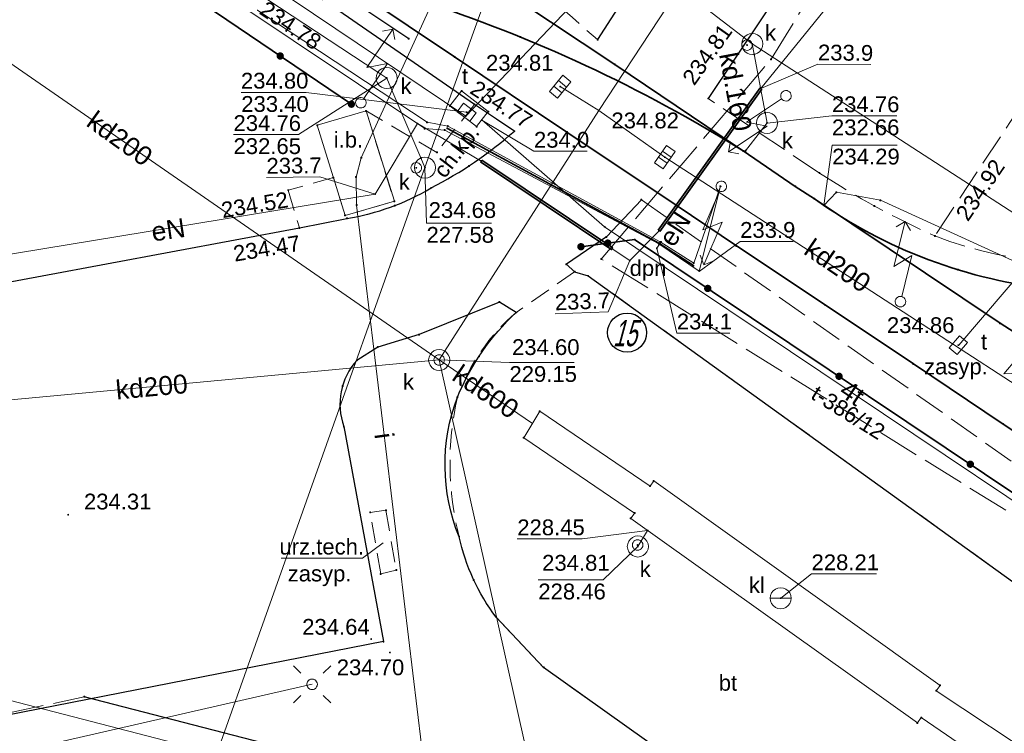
# Model space of a CAD drawing. Header units: metres. Extents: x 6603648 to 6604252, y 5739748 to 5740166.
# Tile 20 of 114: x 6603745 to 6603792, y 5739862 to 5739896. Entities that reach past the tile are written whole.
import ezdxf
from ezdxf.enums import TextEntityAlignment as Align

# ---------------------------------------------------------------- set-up
doc = ezdxf.new("R2010")
doc.units = ezdxf.units.M
for name, pattern in [('PRZER2-1', [1.5, 1, -0.5]), ('PRZER3-1', [2, 1.5, -0.5]), ('PRZER4-1', [2.5, 2, -0.5])]:
    doc.linetypes.add(name, pattern=pattern)
doc.layers.get('0').update_dxf_attribs({"linetype": 'CONTINUOUS'})
for name, color, linetype, lineweight, true_color in [('GSLKOG', 7, 'CONTINUOUS', 35, 0x0a0909), ('GSLKOU', 7, 'CONTINUOUS', 18, 0x0a0909), ('GSLKRW', 7, 'CONTINUOUS', 25, 0x0a0909), ('GSLTTR', 7, 'CONTINUOUS', 35, 0x0a0909), ('GSPPRB', 7, 'CONTINUOUS', 18, 0x0a0909), ('GSPWPS', 7, 'CONTINUOUS', 13, 0x0a0909), ('GSPWPS_O', 7, 'CONTINUOUS', 13, 0x0a0909), ('GSSIIN', 7, 'CONTINUOUS', 18, 0x0a0909), ('GSSIIN_O', 7, 'CONTINUOUS', 18, 0x0a0909), ('GSSINN', 7, 'CONTINUOUS', 18, 0x0a0909), ('GSSINN_O', 7, 'CONTINUOUS', 18, 0x0a0909), ('GSSKOA', 7, 'CONTINUOUS', 18, 0x0a0909), ('GSSKOD', 7, 'CONTINUOUS', 18, 0x0a0909), ('GSSKOD_O', 7, 'CONTINUOUS', 18, 0x0a0909), ('GULENN', 1, 'CONTINUOUS', 18, 0xff0000), ('GULENN_O', 1, 'CONTINUOUS', 18, 0xff0000), ('GULEOR', 1, 'CONTINUOUS', 35, 0xff0000), ('GULESN', 1, 'CONTINUOUS', 18, 0xff0000), ('GULIPR', 7, 'CONTINUOUS', 18, 0x0a0909), ('GULIPR_O', 7, 'CONTINUOUS', 18, 0x0a0909), ('GULKDP', 7, 'CONTINUOUS', 18, 0x803300), ('GULKDP_O', 7, 'CONTINUOUS', 18, 0x803300), ('GULKOP', 7, 'CONTINUOUS', 18, 0x803300), ('GULKSP', 7, 'CONTINUOUS', 18, 0x803300), ('GULTPR', 7, 'CONTINUOUS', 18, 0xff9100), ('GULTPR_O', 7, 'CONTINUOUS', 18, 0xff9100), ('GUPENP_O', 1, 'CONTINUOUS', 18, 0xff0000), ('GUPISL', 7, 'CONTINUOUS', 18, 0x0a0909), ('GUPKKS', 7, 'CONTINUOUS', 18, 0x0a0909), ('GUPKOL', 7, 'CONTINUOUS', 18, 0x0a0909), ('GUPKOL_O', 7, 'CONTINUOUS', 18, 0x0a0909), ('GUPKSD', 7, 'CONTINUOUS', 18, 0x803300), ('GUPKSD_O', 7, 'CONTINUOUS', 18, 0x803300), ('GUPKWZ', 7, 'CONTINUOUS', 18, 0x0a0909), ('GUPKWZ_O', 7, 'CONTINUOUS', 18, 0x0a0909), ('GUPTWZ', 7, 'CONTINUOUS', 18, 0x0a0909), ('GUPTWZ_O', 7, 'CONTINUOUS', 18, 0x0a0909), ('GUSIKP', 7, 'CONTINUOUS', 18, 0x0a0909), ('GZLTPR', 7, 'CONTINUOUS', 18, 0xff9100), ('GZLTPR_O', 7, 'CONTINUOUS', 18, 0xff9100)]:
    doc.layers.add(name, color=color, linetype=linetype, lineweight=lineweight, true_color=true_color)
for name, color, linetype, true_color in [('GUPESH', 1, 'CONTINUOUS', 0xff0000), ('GUPESH_O', 1, 'CONTINUOUS', 0xff0000), ('GUPKSH', 7, 'CONTINUOUS', 0x803300), ('GUPKSH_O', 7, 'CONTINUOUS', 0x803300), ('GUPTSH', 7, 'CONTINUOUS', 0xff9100), ('GUPTSH_O', 7, 'CONTINUOUS', 0xff9100), ('GUPZSH', 7, 'CONTINUOUS', 0x0a0909)]:
    doc.layers.add(name, color=color, linetype=linetype, true_color=true_color)
doc.styles.add('Arial', font='arial.ttf')
doc.styles.add('GEOS_050', font='GEOS_050', dxfattribs={"oblique": 15, "height": 2.5})

# ---------------------------------------------------------------- blocks, each defined once
blk = doc.blocks.new('GSPPRB0')
at = {"color": 0, "lineweight": 18}
blk.add_lwpolyline([(-0.007955, 0.0225), (0.007955, 0.0225), (0.0225, 0.007955), (0.0225, -0.007955), (0.007955, -0.0225), (-0.007955, -0.0225), (-0.0225, -0.007955), (-0.0225, 0.007955)], close=True, dxfattribs=at)
blk = doc.blocks.new('GSPWPS1')
blk.add_hatch(color=0).paths.add_polyline_path([(0, 0.045), (-0.011647, 0.043467), (-0.0225, 0.038971), (-0.03182, 0.03182), (-0.038971, 0.0225), (-0.043467, 0.011647), (-0.045, 0), (-0.043467, -0.011647), (-0.038971, -0.0225), (-0.03182, -0.03182), (-0.0225, -0.038971), (-0.011647, -0.043467), (0, -0.045), (0.011647, -0.043467), (0.0225, -0.038971), (0.03182, -0.03182), (0.038971, -0.0225), (0.043467, -0.011647), (0.045, 0), (0.043467, 0.011647), (0.038971, 0.0225), (0.03182, 0.03182), (0.0225, 0.038971), (0.011647, 0.043467)])
blk = doc.blocks.new('GUPISL1_5')
at = {"color": 0}
for points in [[(3.396745, 1.05234), (3.75, 0.7), (3.396745, 0.34766)], [(0.25, 0), (2.25, 0), (1.55, 0.7), (3.75, 0.7)]]:
    blk.add_lwpolyline(points, dxfattribs=at)
blk.add_lwpolyline([(0.25, 0), (0.241481, -0.064705), (0.216506, -0.125), (0.176777, -0.176777), (0.125, -0.216506), (0.064705, -0.241481), (0, -0.25), (-0.064705, -0.241481), (-0.125, -0.216506), (-0.176777, -0.176777), (-0.216506, -0.125), (-0.241481, -0.064705), (-0.25, 0), (-0.241481, 0.064705), (-0.216506, 0.125), (-0.176777, 0.176777), (-0.125, 0.216506), (-0.064705, 0.241481), (0, 0.25), (0.064705, 0.241481), (0.125, 0.216506), (0.176777, 0.176777), (0.216506, 0.125), (0.241481, 0.064705)], close=True, dxfattribs=at)
blk = doc.blocks.new('GUPISL1_4')
at = {"color": 0}
blk.add_lwpolyline([(0.25, 0), (0.241481, -0.064705), (0.216506, -0.125), (0.176777, -0.176777), (0.125, -0.216506), (0.064705, -0.241481), (0, -0.25), (-0.064705, -0.241481), (-0.125, -0.216506), (-0.176777, -0.176777), (-0.216506, -0.125), (-0.241481, -0.064705), (-0.25, 0), (-0.241481, 0.064705), (-0.216506, 0.125), (-0.176777, 0.176777), (-0.125, 0.216506), (-0.064705, 0.241481), (0, 0.25), (0.064705, 0.241481), (0.125, 0.216506), (0.176777, 0.176777), (0.216506, 0.125), (0.241481, 0.064705)], close=True, dxfattribs=at)
blk = doc.blocks.new('GUPISL1_10')
at = {"color": 0}
for points in [[(-0.883883, 0.883883), (-0.53033, 0.53033)], [(0.883883, 0.883883), (0.53033, 0.53033)], [(-0.883883, -0.883883), (-0.53033, -0.53033)], [(0.883883, -0.883883), (0.53033, -0.53033)]]:
    blk.add_lwpolyline(points, dxfattribs=at)
blk.add_lwpolyline([(0.25, 0), (0.234922, -0.085505), (0.19151, -0.160697), (0.125, -0.216507), (0.064705, -0.241482), (0, -0.25), (-0.064705, -0.241482), (-0.125, -0.216507), (-0.183262, -0.170042), (-0.225242, -0.10847), (-0.247207, -0.03726), (-0.247207, 0.03726), (-0.225242, 0.10847), (-0.183262, 0.170042), (-0.125, 0.216507), (-0.05563, 0.243732), (0.018682, 0.2493), (0.091335, 0.232718), (0.155872, 0.195458), (0.20656, 0.14083), (0.238893, 0.07369)], close=True, dxfattribs=at)
blk = doc.blocks.new('GUPESH1')
blk.add_hatch(color=0).paths.add_polyline_path([(0, 0.045), (-0.011647, 0.043467), (-0.0225, 0.038971), (-0.03182, 0.03182), (-0.038971, 0.0225), (-0.043467, 0.011647), (-0.045, 0), (-0.043467, -0.011647), (-0.038971, -0.0225), (-0.03182, -0.03182), (-0.0225, -0.038971), (-0.011647, -0.043467), (0, -0.045), (0.011647, -0.043467), (0.0225, -0.038971), (0.03182, -0.03182), (0.038971, -0.0225), (0.043467, -0.011647), (0.045, 0), (0.043467, 0.011647), (0.038971, 0.0225), (0.03182, 0.03182), (0.0225, 0.038971), (0.011647, 0.043467)])
blk = doc.blocks.new('GUPKOL1')
at = {"color": 0}
blk.add_lwpolyline([(0.5, 0), (0.482963, -0.12941), (0.433013, -0.25), (0.353553, -0.353553), (0.25, -0.433013), (0.12941, -0.482963), (0, -0.5), (-0.12941, -0.482963), (-0.25, -0.433013), (-0.353553, -0.353553), (-0.433013, -0.25), (-0.482963, -0.12941), (-0.5, 0), (-0.482963, 0.12941), (-0.433013, 0.25), (-0.353553, 0.353553), (-0.25, 0.433013), (-0.12941, 0.482963), (0, 0.5), (0.12941, 0.482963), (0.25, 0.433013), (0.353553, 0.353553), (0.433013, 0.25), (0.482963, 0.12941)], close=True, dxfattribs=at)
blk.add_lwpolyline([(0, 0.5), (0, -0.5)], dxfattribs=at)
blk = doc.blocks.new('GUPKKS1')
at = {"color": 0}
blk.add_lwpolyline([(0.5, -0.25), (-0.5, -0.25), (-0.5, 0.25), (0.5, 0.25)], close=True, dxfattribs=at)
for points in [[(-0.175, -0.25), (-0.175, 0.25)], [(0.175, -0.25), (0.175, 0.25)]]:
    blk.add_lwpolyline(points, dxfattribs=at)
blk = doc.blocks.new('GUPKWZ1_1')
at = {"color": 0}
blk.add_lwpolyline([(0.25, 0), (0.241481, -0.064705), (0.216506, -0.125), (0.176777, -0.176777), (0.125, -0.216506), (0.064705, -0.241481), (0, -0.25), (-0.064705, -0.241481), (-0.125, -0.216506), (-0.176777, -0.176777), (-0.216506, -0.125), (-0.241481, -0.064705), (-0.25, 0), (-0.241481, 0.064705), (-0.216506, 0.125), (-0.176777, 0.176777), (-0.125, 0.216506), (-0.064705, 0.241481), (0, 0.25), (0.064705, 0.241481), (0.125, 0.216506), (0.176777, 0.176777), (0.216506, 0.125), (0.241481, 0.064705)], close=True, dxfattribs=at)
blk = doc.blocks.new('GUPKSD1_1')
at = {"color": 0}
blk.add_lwpolyline([(0.5, 0), (0.482963, -0.12941), (0.433013, -0.25), (0.353553, -0.353553), (0.25, -0.433013), (0.12941, -0.482963), (0, -0.5), (-0.12941, -0.482963), (-0.25, -0.433013), (-0.353553, -0.353553), (-0.433013, -0.25), (-0.482963, -0.12941), (-0.5, 0), (-0.482963, 0.12941), (-0.433013, 0.25), (-0.353553, 0.353553), (-0.25, 0.433013), (-0.12941, 0.482963), (0, 0.5), (0.12941, 0.482963), (0.25, 0.433013), (0.353553, 0.353553), (0.433013, 0.25), (0.482963, 0.12941)], close=True, dxfattribs=at)
blk = doc.blocks.new('GUPTWZ1_3')
at = {"color": 0}
blk.add_lwpolyline([(0.375, -0.25), (-0.375, -0.25), (-0.375, 0.25), (0.375, 0.25)], close=True, dxfattribs=at)
blk = doc.blocks.new('GUPTSH1')
blk.add_hatch(color=0).paths.add_polyline_path([(0, 0.045), (-0.011647, 0.043467), (-0.0225, 0.038971), (-0.03182, 0.03182), (-0.038971, 0.0225), (-0.043467, 0.011647), (-0.045, 0), (-0.043467, -0.011647), (-0.038971, -0.0225), (-0.03182, -0.03182), (-0.0225, -0.038971), (-0.011647, -0.043467), (0, -0.045), (0.011647, -0.043467), (0.0225, -0.038971), (0.03182, -0.03182), (0.038971, -0.0225), (0.043467, -0.011647), (0.045, 0), (0.043467, 0.011647), (0.038971, 0.0225), (0.03182, 0.03182), (0.0225, 0.038971), (0.011647, 0.043467)])
blk = doc.blocks.new('GUPKSH1')
blk.add_hatch(color=0).paths.add_polyline_path([(0, 0.045), (-0.011647, 0.043467), (-0.0225, 0.038971), (-0.03182, 0.03182), (-0.038971, 0.0225), (-0.043467, 0.011647), (-0.045, 0), (-0.043467, -0.011647), (-0.038971, -0.0225), (-0.03182, -0.03182), (-0.0225, -0.038971), (-0.011647, -0.043467), (0, -0.045), (0.011647, -0.043467), (0.0225, -0.038971), (0.03182, -0.03182), (0.038971, -0.0225), (0.043467, -0.011647), (0.045, 0), (0.043467, 0.011647), (0.038971, 0.0225), (0.03182, 0.03182), (0.0225, 0.038971), (0.011647, 0.043467)])
blk = doc.blocks.new('GUPZSH1')
blk.add_hatch(color=0).paths.add_polyline_path([(0, 0.045), (-0.011647, 0.043467), (-0.0225, 0.038971), (-0.03182, 0.03182), (-0.038971, 0.0225), (-0.043467, 0.011647), (-0.045, 0), (-0.043467, -0.011647), (-0.038971, -0.0225), (-0.03182, -0.03182), (-0.0225, -0.038971), (-0.011647, -0.043467), (0, -0.045), (0.011647, -0.043467), (0.0225, -0.038971), (0.03182, -0.03182), (0.038971, -0.0225), (0.043467, -0.011647), (0.045, 0), (0.043467, 0.011647), (0.038971, 0.0225), (0.03182, 0.03182), (0.0225, 0.038971), (0.011647, 0.043467)])
blk = doc.blocks.new('GSLKOG2')
blk.add_hatch(color=0).paths.add_polyline_path([(0, 0.175), (-0.045293, 0.169037), (-0.0875, 0.151554), (-0.123744, 0.123744), (-0.151554, 0.0875), (-0.169037, 0.045293), (-0.175, 0), (-0.169037, -0.045293), (-0.151554, -0.0875), (-0.123744, -0.123744), (-0.0875, -0.151554), (-0.045293, -0.169037), (0, -0.175), (0.045293, -0.169037), (0.0875, -0.151554), (0.123744, -0.123744), (0.151554, -0.0875), (0.169037, -0.045293), (0.175, 0), (0.169037, 0.045293), (0.151554, 0.0875), (0.123744, 0.123744), (0.0875, 0.151554), (0.045293, 0.169037)])
blk = doc.blocks.new('GSLKOG1')
blk.add_hatch(color=0).paths.add_polyline_path([(0, 0.175), (-0.045293, 0.169037), (-0.0875, 0.151554), (-0.123744, 0.123744), (-0.151554, 0.0875), (-0.169037, 0.045293), (-0.175, 0), (-0.169037, -0.045293), (-0.151554, -0.0875), (-0.123744, -0.123744), (-0.0875, -0.151554), (-0.045293, -0.169037), (0, -0.175), (0.045293, -0.169037), (0.0875, -0.151554), (0.123744, -0.123744), (0.151554, -0.0875), (0.169037, -0.045293), (0.175, 0), (0.169037, 0.045293), (0.151554, 0.0875), (0.123744, 0.123744), (0.0875, 0.151554), (0.045293, 0.169037)])

msp = doc.modelspace()

# ---------------------------------------------------------------- linework, layer by layer
msp.add_circle((6603774.028, 5739881.418), 0.928)
at = {"layer": 'GSLKOG', "color": 18, "linetype": 'Continuous', "lineweight": 35, "true_color": 0x0a0909}
for points in [[(6603760.94, 5739892.26), (6603735.55, 5739909.45), (6603725.94, 5739907.87)], [(6603771.837, 5739885.495), (6603774.387, 5739885.838), (6603818.72, 5739856.164), (6603817.45, 5739847.15)]]:
    msp.add_lwpolyline(points, dxfattribs=at)
at = {"layer": 'GSLKOU', "color": 18, "linetype": 'PRZER3-1', "lineweight": 18, "true_color": 0x0a0909}
for points in [[(6603772.625, 5739895.324, -0.005819), (6603763.184, 5739903.767)], [(6603810.193, 5739891.386, -0.31729), (6603788.64, 5739886.01)]]:
    msp.add_lwpolyline(points, format="xyb", dxfattribs=at)
msp.add_lwpolyline([(6603774.708, 5739887.725), (6603796.564, 5739872.269)], dxfattribs=at)
at = {"layer": 'GSLKRW', "color": 18, "linetype": 'Continuous', "lineweight": 25, "true_color": 0x0a0909}
for points in [[(6603797.545, 5739963.937), (6603797.597, 5739951.365), (6603797.824, 5739944.519), (6603797.65, 5739941.89, -0.160585), (6603793.59, 5739926.67), (6603785.87, 5739915.19), (6603775.52, 5739899.78), (6603774.38, 5739898.07), (6603772.625, 5739895.324)], [(6603826.013, 5739945.904), (6603814.481, 5739928.909, 0.079546), (6603808.945, 5739930.119, 0.011286), (6603807.295, 5739930.136, 0.067472), (6603805.506, 5739930.07, 0.078435), (6603803.539, 5739929.4, 0.044421), (6603802.56, 5739928.77, 0.081804), (6603800.72, 5739926.69), (6603799.06, 5739924.19), (6603797.72, 5739922.25), (6603792.72, 5739914.73), (6603791.25, 5739912.51), (6603777.88, 5739892.53)], [(6603718.75, 5739939.7, 0.173766), (6603718.23, 5739937.86), (6603719.79, 5739928.93, 0.048284), (6603722.84, 5739921.11), (6603722.94, 5739920.67), (6603724.77, 5739911.4), (6603725.34, 5739910.66), (6603730.11, 5739887.52, 0.604875), (6603737.09, 5739882.41), (6603758.47, 5739886.39), (6603760.73, 5739886.84, 0.095034), (6603764.73, 5739888.29, 0.063081), (6603768.68, 5739890.98), (6603766.78, 5739892.25), (6603757.68, 5739898.54)], [(6603746.28, 5739906.71, -0.027127), (6603753.77, 5739902.01), (6603758.06, 5739899.12), (6603763.66, 5739895.37)], [(6603774.708, 5739887.725), (6603773.043, 5739885.961), (6603771.149, 5739884.663), (6603771.536, 5739884.31), (6603772.18, 5739884.113), (6603796.051, 5739866.918, -0.084749), (6603797.42, 5739865.005, -0.077718), (6603798.303, 5739861.357)], [(6603785.55, 5739854.5), (6603770.063, 5739865.527), (6603767.814, 5739867.913, -0.108677), (6603766.057, 5739871.728, -0.190243), (6603765.974, 5739878.348, -0.108813), (6603768.764, 5739882.374), (6603767.964, 5739882.868), (6603764.154, 5739881.322), (6603762.196, 5739880.733), (6603761.198, 5739880.102, 0.275936), (6603760.581, 5739876.959), (6603762.466, 5739866.755), (6603735.157, 5739861.407)], [(6603740.19, 5739862.4), (6603790.82, 5739849.22), (6603792.04, 5739853.77, -0.243725), (6603785.55, 5739854.5), (6603748.26, 5739864.14)]]:
    msp.add_lwpolyline(points, format="xyb", dxfattribs=at)
at = {"layer": 'GSLTTR', "color": 18, "linetype": 'Continuous', "lineweight": 35, "true_color": 0x0a0909}
for points in [[(6603718.42, 5740042.85), (6603711, 5740031.78, 0.197873), (6603707.46, 5740012.99, -0.000264), (6603710.44, 5739997.78), (6603712.7, 5739986.28), (6603715.02, 5739974.46), (6603717.56, 5739961.64), (6603718.76, 5739955.43, -0.02115), (6603719.33, 5739951.98, -0.01537), (6603719.71, 5739948.05), (6603720.01, 5739939.11), (6603720.48, 5739933.6, 0.063458), (6603722.5, 5739925.36, 0.103455), (6603728.15, 5739916.98, 0.087138), (6603735.69, 5739911.88, -0.009366), (6603746.49, 5739907.17), (6603750.35, 5739904.88), (6603754.05, 5739902.42, 0.04307), (6603764.13, 5739897.21, -0.0617), (6603779.54, 5739890.04)], [(6603836.72, 5739937.65), (6603835.18, 5739935.33), (6603829.2, 5739926.38), (6603825.54, 5739920.03, 0.007558), (6603822.77, 5739913.35, -0.038789), (6603817.38, 5739899.88), (6603815.03, 5739895.81, -0.027932), (6603812.44, 5739892.13, -0.063952), (6603808.95, 5739888.26, -0.065921), (6603804.58, 5739885.39, -0.066599), (6603799.58, 5739883.75, -0.065603), (6603794.35, 5739883.48, -0.131737), (6603782.92, 5739887.77)], [(6603825.79, 5739858.98), (6603818, 5739864.29), (6603811.42, 5739868.7), (6603802.04, 5739874.99), (6603801.49, 5739875.36), (6603799.15, 5739876.91), (6603792.62, 5739881.29), (6603791.73, 5739881.86), (6603782.92, 5739887.77), (6603782.01, 5739888.36), (6603779.54, 5739890.04), (6603778.54, 5739890.71), (6603773.44, 5739894.15), (6603768.84, 5739897.19), (6603767.96, 5739897.79), (6603763.99, 5739900.47), (6603761.3, 5739902.23), (6603759.56, 5739903.43), (6603758.67, 5739904.01), (6603754.46, 5739906.84), (6603752.05, 5739908.44), (6603750.39, 5739909.54), (6603749.51, 5739910.14), (6603745.17, 5739913.05, -0.023956)], [(6603742.91, 5739909.87), (6603747.27, 5739906.96), (6603750.35, 5739904.88), (6603754.05, 5739902.42), (6603756.43, 5739900.81), (6603761.44, 5739897.46), (6603765.84, 5739894.5), (6603771.17, 5739890.94), (6603776.36, 5739887.46), (6603779.22, 5739885.53), (6603783.43, 5739882.73), (6603787.62, 5739879.93), (6603791.88, 5739877.08), (6603796.09, 5739874.27), (6603800.25, 5739871.48), (6603804.42, 5739868.7), (6603808.62, 5739865.88), (6603813.35, 5739862.72), (6603824.47, 5739855.25, 0.050662), (6603829.91, 5739852.14, 0.049316), (6603835.37, 5739850.3, 0.031553), (6603844.67, 5739849.35), (6603855.71, 5739848.67), (6603871.3, 5739847.64)]]:
    msp.add_lwpolyline(points, format="xyb", dxfattribs=at)
at = {"layer": 'GSSIIN', "color": 18, "linetype": 'Continuous', "lineweight": 18, "true_color": 0x0a0909}
msp.add_lwpolyline([(6603762.98, 5739887.65), (6603761.64, 5739891.94), (6603759.32, 5739891.26), (6603760.64, 5739886.98)], close=True, dxfattribs=at)
at = {"layer": 'GSSINN', "color": 18, "linetype": 'PRZER2-1', "lineweight": 18, "true_color": 0x0a0909}
msp.add_lwpolyline([(6603768.764, 5739882.374, 0.131506), (6603765.974, 5739878.348, 0.118877), (6603766.057, 5739871.728, 0.108677), (6603767.814, 5739867.913), (6603770.063, 5739865.527), (6603785.55, 5739854.5, 0.243725), (6603792.04, 5739853.77), (6603792.989, 5739854.064), (6603794.605, 5739855.257), (6603797.146, 5739858.719), (6603798.303, 5739861.357, 0.037563), (6603798.017, 5739863.157, 0.155496), (6603796.051, 5739866.918), (6603772.18, 5739884.113), (6603771.536, 5739884.31)], format="xyb", close=True, dxfattribs=at)
msp.add_lwpolyline([(6603761.833, 5739872.884), (6603762.581, 5739872.989), (6603763.068, 5739870.148), (6603762.332, 5739869.963)], close=True, dxfattribs=at)
at = {"layer": 'GSSINN_O', "color": 18, "linetype": 'Continuous', "lineweight": 13, "true_color": 0x0a0909, "flags": 128}
msp.add_lwpolyline([(6603762.446, 5739871.438), (6603761.463, 5739870.714), (6603757.603, 5739870.714)], dxfattribs=at)
at = {"layer": 'GSSKOA', "color": 18, "linetype": 'PRZER3-1', "lineweight": 18, "true_color": 0x0a0909}
for points in [[(6603791.25, 5739912.51), (6603801.67, 5739905.73), (6603788.64, 5739886.01, -0.039656), (6603783.16, 5739888.99), (6603777.88, 5739892.53)], [(6603740.19, 5739862.4), (6603790.82, 5739849.22), (6603792.04, 5739853.77, -0.243725), (6603785.55, 5739854.5), (6603748.26, 5739864.14)]]:
    msp.add_lwpolyline(points, format="xyb", close=True, dxfattribs=at)
at = {"layer": 'GSSKOD', "color": 18, "linetype": 'PRZER2-1', "lineweight": 18, "true_color": 0x0a0909}
msp.add_lwpolyline([(6603760.086, 5739888.776), (6603757.94, 5739888.18), (6603758.47, 5739886.39), (6603760.73, 5739886.84, 0.095034), (6603764.73, 5739888.29, 0.063081), (6603768.68, 5739890.98), (6603766.78, 5739892.25), (6603765, 5739889.97), (6603761.64, 5739891.94), (6603762.98, 5739887.65), (6603760.64, 5739886.98)], format="xyb", close=True, dxfattribs=at)
at = {"layer": 'GULENN', "color": 1, "linetype": 'Continuous', "lineweight": 18, "true_color": 0xff0000}
for points in [[(6603780.383, 5739893.009), (6603792.624, 5739908.097)], [(6603732.564, 5739887.924), (6603733.183, 5739884.472), (6603736.239, 5739883.743), (6603743.88, 5739885), (6603743.907, 5739884.437), (6603743.88, 5739885), (6603762.07, 5739887.991), (6603764.073, 5739891.342), (6603767.1, 5739889.562)], [(6603773.325, 5739885.396), (6603774.156, 5739884.843), (6603775.548, 5739886.251)], [(6603775.44, 5739885.42), (6603775.64, 5739885.73)], [(6603721.982, 5739872.465), (6603723.619, 5739872.588), (6603725.921, 5739873.024), (6603728.394, 5739873.444), (6603732.439, 5739871.235), (6603732.82, 5739868.192), (6603734.828, 5739860.851), (6603737.849, 5739860.821), (6603738.962, 5739860.673), (6603740.335, 5739860.45), (6603759.076, 5739864.727)]]:
    msp.add_lwpolyline(points, dxfattribs=at)
at = {"layer": 'GULEOR', "color": 1, "linetype": 'Continuous', "lineweight": 35, "true_color": 0xff0000}
for points in [[(6603780.343, 5739893.038), (6603775.507, 5739886.28)], [(6603775.589, 5739886.222), (6603780.424, 5739892.98)], [(6603765.5, 5739891.11), (6603775.53, 5739885.66), (6603777.18, 5739884.6)], [(6603773.297, 5739885.355), (6603767.072, 5739889.521)], [(6603767.127, 5739889.604), (6603773.352, 5739885.438)]]:
    msp.add_lwpolyline(points, dxfattribs=at)
at = {"layer": 'GULESN', "color": 1, "linetype": 'Continuous', "lineweight": 18, "true_color": 0xff0000}
for points in [[(6603742.51, 5739905.75), (6603764.42, 5739891.1), (6603765.37, 5739891.03), (6603775.54, 5739885.63), (6603777.45, 5739884.34), (6603778.46, 5739888.37), (6603778.505, 5739888.358)], [(6603742.59, 5739905.88), (6603764.53, 5739891.4), (6603765.52, 5739891.22), (6603775.6, 5739885.72), (6603777.19, 5739884.72), (6603778.46, 5739888.37), (6603778.505, 5739888.358)]]:
    msp.add_lwpolyline(points, dxfattribs=at)
at = {"layer": 'GULIPR', "color": 18, "linetype": 'Continuous', "lineweight": 18, "true_color": 0x0a0909}
msp.add_lwpolyline([(6603788.62, 5739934.87), (6603772.21, 5739908.02), (6603771.64, 5739907.58), (6603770.48, 5739907.2), (6603769.71, 5739906.87), (6603768.93, 5739906.16), (6603761.41, 5739889.72), (6603761.16, 5739888.8), (6603761.19, 5739887.47), (6603765.51, 5739851.59)], dxfattribs=at)
at = {"layer": 'GULKDP', "color": 36, "linetype": 'Continuous', "lineweight": 18, "true_color": 0x803300}
for points in [[(6603777.757, 5739819.752), (6603779.27, 5739834.54), (6603781.34, 5739854.48), (6603739.85, 5739865.22), (6603725.67, 5739897.5), (6603719.16, 5739923.08), (6603711.57, 5739952.81), (6603705.46, 5739984.06), (6603699.45, 5740014.69), (6603703.39, 5740065.66), (6603707.55, 5740115.42), (6603711.278, 5740161.991)], [(6603765.109, 5739880.121), (6603772.693, 5739891.955), (6603808.053, 5739945.704)], [(6603764.434, 5739889.248), (6603764.24, 5739889.71), (6603762.82, 5739893.04), (6603762.62, 5739893.5), (6603762.2, 5739893.78), (6603751.71, 5739900.7), (6603751.29, 5739900.98), (6603750.86, 5739901.24), (6603734.63, 5739910.94)], [(6603724.394, 5739908.27), (6603743.024, 5739895.39), (6603765.109, 5739880.121)], [(6603990.419, 5739850.718), (6603970.741, 5739851.771), (6603969.771, 5739851.904), (6603946.905, 5739853.447), (6603945.872, 5739853.066), (6603933.785, 5739854.314), (6603912.107, 5739855.46), (6603897.847, 5739856.128), (6603898.732, 5739857.042), (6603897.847, 5739856.128), (6603875, 5739857.198), (6603834.465, 5739859.186), (6603804.951, 5739878.959), (6603779.971, 5739895.121), (6603766.206, 5739905.698), (6603764.477, 5739907.103)], [(6603779.65, 5739890.05), (6603780.36, 5739890.97), (6603780.67, 5739891.37), (6603780.58, 5739891.86), (6603780.06, 5739894.63), (6603779.971, 5739895.121)], [(6603772.693, 5739891.955), (6603770.851, 5739893.094)], [(6603796.097, 5739876.591), (6603775.818, 5739889.746), (6603772.693, 5739891.955)], [(6603783.366, 5739887.458), (6603783.963, 5739888.08), (6603786.051, 5739887.702), (6603793.4, 5739884.358), (6603797.487, 5739881.56), (6603804.106, 5739877.191)], [(6603765.109, 5739880.121), (6603737.813, 5739877.573)], [(6603797.486, 5739857.225), (6603769.66, 5739859.708), (6603765.109, 5739880.121)], [(6603769.533, 5739877.112), (6603765.109, 5739880.121)]]:
    msp.add_lwpolyline(points, dxfattribs=at)
at = {"layer": 'GULKOP', "color": 36, "linetype": 'Continuous', "lineweight": 18, "true_color": 0x803300}
msp.add_lwpolyline([(6603774.539, 5739871.268), (6603775.003, 5739872.027)], dxfattribs=at)
at = {"layer": 'GULKSP', "color": 36, "linetype": 'Continuous', "lineweight": 18, "true_color": 0x803300}
msp.add_lwpolyline([(6603742.558, 5739822.097), (6603752.492, 5739855.65), (6603764.434, 5739889.248), (6603768.678, 5739901.106)], dxfattribs=at)
at = {"layer": 'GULTPR', "color": 30, "linetype": 'Continuous', "lineweight": 18, "true_color": 0xff9100}
for points in [[(6603691.998, 5740034.25), (6603690.62, 5740008.45), (6603694.1, 5739991.87), (6603695.95, 5739988.32), (6603695.91, 5739981.85), (6603702.28, 5739951.25), (6603704.11, 5739941.11), (6603708.156, 5739919.311), (6603708.46, 5739919.26), (6603717.09, 5739918.78), (6603727.08, 5739918.04), (6603747.81, 5739904.18), (6603766.37, 5739891.69), (6603772.61, 5739898.24), (6603784.29, 5739915.24), (6603793.11, 5739927.04), (6603801.178, 5739921.438)], [(6603798.53, 5739848.25), (6603799.34, 5739862.92), (6603796.47, 5739870.68), (6603772.96, 5739886.44), (6603767.132, 5739891.513)], [(6603795.49, 5739887.494), (6603789.77, 5739880.825)]]:
    msp.add_lwpolyline(points, dxfattribs=at)
at = {"layer": 'GUPESH_O', "color": 1, "linetype": 'Continuous', "lineweight": 13, "true_color": 0xff0000, "flags": 128}
for points in [[(6603780.383, 5739893.009), (6603783.084, 5739894.167), (6603785.604, 5739894.143)], [(6603762.07, 5739887.991), (6603759.435, 5739888.812), (6603756.915, 5739888.783)], [(6603777.442, 5739884.317), (6603779.394, 5739885.745), (6603781.914, 5739885.745)], [(6603775.44, 5739885.42), (6603776.39, 5739881.398), (6603778.91, 5739881.398)], [(6603774.156, 5739884.843), (6603773.137, 5739882.409), (6603770.619, 5739882.304)]]:
    msp.add_lwpolyline(points, dxfattribs=at)
at = {"layer": 'GUPKSH_O', "color": 36, "linetype": 'Continuous', "lineweight": 13, "true_color": 0x803300, "flags": 128}
for points in [[(6603762.62, 5739893.5), (6603758.425, 5739890.816), (6603755.345, 5739890.816)], [(6603780.67, 5739891.362), (6603783.752, 5739891.71), (6603786.832, 5739891.71)], [(6603783.366, 5739887.458), (6603783.765, 5739890.321), (6603786.845, 5739890.321)], [(6603764.434, 5739889.248), (6603764.507, 5739886.606), (6603767.587, 5739886.606)], [(6603793.149, 5739880.913), (6603791.907, 5739879.466), (6603794.985, 5739879.587)], [(6603765.109, 5739880.121), (6603768.443, 5739880.001), (6603771.523, 5739880.001)], [(6603775.003, 5739872.027), (6603771.895, 5739871.628), (6603768.815, 5739871.628)], [(6603774.539, 5739871.268), (6603772.894, 5739869.679), (6603769.814, 5739869.679)], [(6603781.319, 5739868.813), (6603782.782, 5739869.969), (6603785.862, 5739869.969)]]:
    msp.add_lwpolyline(points, dxfattribs=at)
at = {"layer": 'GUPTSH_O', "color": 30, "linetype": 'Continuous', "lineweight": 13, "true_color": 0xff9100, "flags": 128}
for points in [[(6603766.408, 5739891.88), (6603758.794, 5739892.818), (6603755.714, 5739892.818)], [(6603767.127, 5739891.5), (6603769.607, 5739890.023), (6603772.127, 5739890.023)]]:
    msp.add_lwpolyline(points, dxfattribs=at)
at = {"layer": 'GUSIKP', "color": 30, "linetype": 'Continuous', "lineweight": 18, "true_color": 0xff9100}
msp.add_lwpolyline([(6603766.171, 5739892.887), (6603767.437, 5739891.909), (6603766.887, 5739891.197), (6603765.621, 5739892.175)], close=True, dxfattribs=at)
at = {"layer": 'GUSIKP', "color": 36, "linetype": 'Continuous', "lineweight": 18, "true_color": 0x803300}
msp.add_lwpolyline([(6603769.124, 5739876.431), (6603769.879, 5739877.686), (6603775.116, 5739874.132), (6603775.296, 5739874.384), (6603788.884, 5739864.674), (6603788.704, 5739864.422), (6603793.809, 5739861.032), (6603793.005, 5739859.716), (6603787.99, 5739863.145), (6603787.81, 5739862.892), (6603774.202, 5739872.602), (6603774.382, 5739872.854)], close=True, dxfattribs=at)
at = {"layer": 'GZLTPR', "color": 30, "linetype": 'PRZER4-1', "lineweight": 18, "true_color": 0xff9100}
msp.add_lwpolyline([(6603799.34, 5739862.92), (6603798.36, 5739865.41), (6603796.25, 5739870.35), (6603772.8, 5739884.91), (6603780.86, 5739894.39), (6603790.58, 5739910.22), (6603798.08, 5739922.06), (6603800.905, 5739922.975)], dxfattribs=at)

# ---------------------------------------------------------------- block references
at = {"layer": 'GSLKOG', "color": 18, "linetype": 'Continuous', "lineweight": 35, "true_color": 0x0a0909}
for name, p, rotation in [('GSLKOG2', (6603757.561, 5739894.548), 145.9004987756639), ('GSLKOG2', (6603757.561, 5739894.548), 145.9004987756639), ('GSLKOG1', (6603760.94, 5739892.26), 145.9004987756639), ('GSLKOG1', (6603771.837, 5739885.495), 7.660862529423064), ('GSLKOG2', (6603773.112, 5739885.667), 7.660862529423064), ('GSLKOG2', (6603773.112, 5739885.667), 7.660862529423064), ('GSLKOG2', (6603777.856, 5739883.516), 326.2038883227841), ('GSLKOG2', (6603777.856, 5739883.516), 326.2038883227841), ('GSLKOG2', (6603784.088, 5739879.345), 326.2038883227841), ('GSLKOG2', (6603784.088, 5739879.345), 326.2038883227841), ('GSLKOG2', (6603790.321, 5739875.173), 326.2038883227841), ('GSLKOG2', (6603790.321, 5739875.173), 326.2038883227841)]:
    msp.add_blockref(name, p, dxfattribs=dict(at, rotation=rotation))
at = {"layer": 'GSPPRB', "color": 18, "linetype": 'Continuous', "lineweight": 18, "true_color": 0x0a0909, "rotation": 90}
for p in [(6603763.66, 5739895.37), (6603768.96, 5739895.45), (6603772.625, 5739895.324), (6603765.84, 5739894.5), (6603780.06, 5739894.63), (6603780.86, 5739894.39), (6603773.44, 5739894.15), (6603762.2, 5739893.78), (6603762.82, 5739893.04), (6603766.171, 5739892.887), (6603777.88, 5739892.53), (6603760.94, 5739892.26), (6603765.621, 5739892.175), (6603766.78, 5739892.25), (6603761.64, 5739891.94), (6603767.437, 5739891.909), (6603780.58, 5739891.86), (6603759.32, 5739891.26), (6603764.42, 5739891.1), (6603764.53, 5739891.4), (6603765.5, 5739891.11), (6603765.52, 5739891.22), (6603766.887, 5739891.197), (6603765.37, 5739891.03), (6603768.68, 5739890.98), (6603771.17, 5739890.94), (6603778.54, 5739890.71), (6603780.36, 5739890.97), (6603761.41, 5739889.72), (6603764.24, 5739889.71), (6603765, 5739889.97), (6603779.54, 5739890.04), (6603779.65, 5739890.05), (6603766.52, 5739889.33), (6603767.1, 5739889.562), (6603760.086, 5739888.776), (6603761.16, 5739888.8), (6603783.16, 5739888.99), (6603778.46, 5739888.37), (6603782.01, 5739888.36), (6603757.94, 5739888.18), (6603764.73, 5739888.29), (6603783.963, 5739888.08), (6603761.19, 5739887.47), (6603762.98, 5739887.65), (6603763, 5739887.45), (6603774.708, 5739887.725), (6603774.708, 5739887.725), (6603776.36, 5739887.46), (6603782.92, 5739887.77), (6603785.77, 5739887.43), (6603786.051, 5739887.702), (6603760.64, 5739886.98), (6603760.73, 5739886.84), (6603772.96, 5739886.44), (6603758.47, 5739886.39), (6603773.043, 5739885.961), (6603775.548, 5739886.251), (6603788.64, 5739886.01), (6603771.837, 5739885.495), (6603774.387, 5739885.838), (6603775.53, 5739885.66), (6603775.54, 5739885.63), (6603775.6, 5739885.72), (6603779.22, 5739885.53), (6603773.325, 5739885.396), (6603771.149, 5739884.663), (6603772.8, 5739884.91), (6603777.18, 5739884.6), (6603777.19, 5739884.72), (6603771.536, 5739884.31), (6603772.18, 5739884.113), (6603777.45, 5739884.34), (6603789.74, 5739884.4), (6603767.964, 5739882.868), (6603783.43, 5739882.73), (6603768.764, 5739882.374), (6603791.73, 5739881.86), (6603764.154, 5739881.322), (6603762.196, 5739880.733), (6603761.198, 5739880.102), (6603767.005, 5739880.299), (6603787.62, 5739879.93), (6603760.522, 5739878.889), (6603765.974, 5739878.348), (6603769.879, 5739877.686), (6603791.88, 5739877.08), (6603760.581, 5739876.959), (6603769.124, 5739876.431), (6603775.296, 5739874.384), (6603775.116, 5739874.132), (6603761.833, 5739872.884), (6603762.581, 5739872.989), (6603774.202, 5739872.602), (6603774.382, 5739872.854), (6603766.057, 5739871.728), (6603763.068, 5739870.148), (6603762.332, 5739869.963), (6603766.749, 5739869.682), (6603767.814, 5739867.913), (6603762.466, 5739866.755), (6603770.063, 5739865.527), (6603788.884, 5739864.674), (6603748.26, 5739864.14), (6603788.704, 5739864.422), (6603787.99, 5739863.145), (6603787.81, 5739862.892)]:
    msp.add_blockref('GSPPRB0', p, dxfattribs=at)
at = {"layer": 'GSPWPS', "color": 18, "linetype": 'Continuous', "lineweight": 13, "true_color": 0x0a0909, "rotation": 90}
for p in [(6603777.88, 5739892.53), (6603768.68, 5739890.98), (6603757.94, 5739888.18), (6603758.47, 5739886.39), (6603788.64, 5739886.01), (6603747.497, 5739872.775), (6603761.88, 5739866.874), (6603762.77, 5739866.234)]:
    msp.add_blockref('GSPWPS1', p, dxfattribs=at)
at = {"layer": 'GUPESH', "color": 1, "linetype": 'Continuous', "lineweight": 5, "true_color": 0xff0000, "rotation": 90}
for p in [(6603780.383, 5739893.009), (6603764.073, 5739891.342), (6603764.42, 5739891.1), (6603764.53, 5739891.4), (6603765.5, 5739891.11), (6603765.52, 5739891.22), (6603765.37, 5739891.03), (6603762.07, 5739887.991), (6603775.53, 5739885.66), (6603775.54, 5739885.63), (6603775.6, 5739885.72), (6603775.64, 5739885.73), (6603773.325, 5739885.396), (6603775.44, 5739885.42), (6603774.16, 5739884.84), (6603777.18, 5739884.6), (6603777.19, 5739884.72), (6603777.45, 5739884.34)]:
    msp.add_blockref('GUPESH1', p, dxfattribs=at)
at = {"layer": 'GUPISL', "color": 18, "linetype": 'Continuous', "lineweight": 18, "true_color": 0x0a0909}
for name, p, rotation in [('GUPISL1_5', (6603761.39, 5739892.33), 55.88771985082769), ('GUPISL1_5', (6603781.57, 5739892.66), 213.7257249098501), ('GUPISL1_5', (6603778.505, 5739888.358), 246.8547378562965), ('GUPISL1_5', (6603787.003, 5739882.888), 76.16057764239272), ('GUPISL1_10', (6603759.076, 5739864.727), 90), ('GUPISL1_4', (6603759.076, 5739864.727), 90)]:
    msp.add_blockref(name, p, dxfattribs=dict(at, rotation=rotation))
at = {"layer": 'GUPKKS', "color": 18, "linetype": 'Continuous', "lineweight": 18, "true_color": 0x0a0909}
for p, rotation in [((6603770.851, 5739893.094), 50.36285837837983), ((6603775.818, 5739889.746), 55.85721622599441)]:
    msp.add_blockref('GUPKKS1', p, dxfattribs=dict(at, rotation=rotation))
at = {"layer": 'GUPKOL', "color": 18, "linetype": 'Continuous', "lineweight": 18, "true_color": 0x0a0909, "rotation": 90}
msp.add_blockref('GUPKOL1', (6603781.319, 5739868.813), dxfattribs=at)
at = {"layer": 'GUPKSD', "color": 36, "linetype": 'Continuous', "lineweight": 18, "true_color": 0x803300, "rotation": 90}
for p in [(6603779.971, 5739895.121), (6603762.62, 5739893.5), (6603780.67, 5739891.37), (6603764.434, 5739889.248), (6603765.109, 5739880.121), (6603774.539, 5739871.268)]:
    msp.add_blockref('GUPKSD1_1', p, dxfattribs=at)
at = {"layer": 'GUPKSH', "color": 36, "linetype": 'Continuous', "lineweight": 5, "true_color": 0x803300, "rotation": 90}
for p in [(6603779.722, 5739895.066), (6603779.971, 5739895.121), (6603780.06, 5739894.63), (6603762.62, 5739893.5), (6603762.82, 5739893.04), (6603770.851, 5739893.094), (6603780.58, 5739891.86), (6603780.67, 5739891.37), (6603780.36, 5739890.97), (6603764.24, 5739889.71), (6603775.818, 5739889.746), (6603779.65, 5739890.05), (6603764.02, 5739889.24), (6603764.434, 5739889.248), (6603783.366, 5739887.458), (6603786.051, 5739887.702), (6603765.109, 5739880.121), (6603765.109, 5739880.121), (6603775.003, 5739872.027), (6603774.527, 5739871.338), (6603774.539, 5739871.268), (6603781.319, 5739868.813)]:
    msp.add_blockref('GUPKSH1', p, dxfattribs=at)
at = {"layer": 'GUPKWZ', "color": 18, "linetype": 'Continuous', "lineweight": 18, "true_color": 0x0a0909, "rotation": 90}
for p in [(6603779.722, 5739895.066), (6603764.02, 5739889.24), (6603765.109, 5739880.121), (6603774.527, 5739871.338)]:
    msp.add_blockref('GUPKWZ1_1', p, dxfattribs=at)
at = {"layer": 'GUPTSH', "color": 30, "linetype": 'Continuous', "lineweight": 5, "true_color": 0xff9100, "rotation": 90}
for p in [(6603766.37, 5739891.69), (6603766.41, 5739891.88), (6603766.412, 5739891.881), (6603767.132, 5739891.513), (6603789.753, 5739880.826)]:
    msp.add_blockref('GUPTSH1', p, dxfattribs=at)
at = {"layer": 'GUPTWZ', "color": 18, "linetype": 'Continuous', "lineweight": 18, "true_color": 0x0a0909}
for p, rotation in [((6603766.41, 5739891.88), 323.2780523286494), ((6603789.753, 5739880.826), 229.6873169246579)]:
    msp.add_blockref('GUPTWZ1_3', p, dxfattribs=dict(at, rotation=rotation))
at = {"layer": 'GUPZSH', "color": 18, "linetype": 'Continuous', "lineweight": 5, "true_color": 0x0a0909, "rotation": 90}
for p in [(6603761.41, 5739889.72), (6603761.19, 5739887.47)]:
    msp.add_blockref('GUPZSH1', p, dxfattribs=at)

# ---------------------------------------------------------------- texts
at = {"style": 'GEOS_050', "oblique": 15, "width": 0.6}
msp.add_text('15', height=1.25, rotation=360, dxfattribs=at).set_placement((6603773.356, 5739880.774))
at = {"layer": 'GSPWPS_O', "color": 18, "linetype": 'Continuous', "lineweight": 0, "true_color": 0x0a0909, "style": 'Arial'}
for s, rotation, p in [('234.78', 326.1407, (6603756.517, 5739896.581)), ('234.81', 54.7294, (6603777.214, 5739893.103)), ('234.77', 327.0323, (6603766.514, 5739892.812)), ('234.92', 56.0405, (6603790.206, 5739886.652)), ('234.52', 9.4164, (6603754.834, 5739886.852)), ('234.47', 9.4989, (6603755.406, 5739884.785)), ('234.31', 360, (6603748.247, 5739873.025)), ('234.64', 360, (6603758.607, 5739867.078)), ('234.70', 360, (6603760.246, 5739865.158))]:
    msp.add_text(s, height=0.75, rotation=rotation, dxfattribs=at).set_placement(p)
at = {"layer": 'GSSIIN_O', "color": 18, "linetype": 'Continuous', "lineweight": 0, "true_color": 0x0a0909, "style": 'Arial'}
msp.add_text('i.b.', height=0.75, rotation=360, dxfattribs=at).set_placement((6603760.801, 5739890.199), align=Align.CENTER)
at = {"layer": 'GSSINN_O', "color": 18, "linetype": 'Continuous', "lineweight": 0, "true_color": 0x0a0909, "style": 'Arial'}
for s, p in [('urz.tech.', (6603759.533, 5739870.887)), ('zasyp.', (6603759.432, 5739869.61)), ('bt', (6603778.815, 5739864.421))]:
    msp.add_text(s, height=0.75, rotation=360, dxfattribs=at).set_placement(p, align=Align.CENTER)
at = {"layer": 'GSSKOD_O', "color": 18, "linetype": 'Continuous', "lineweight": 0, "true_color": 0x0a0909, "style": 'Arial'}
msp.add_text('ch.kp.', height=0.75, rotation=52.5773, dxfattribs=at).set_placement((6603766.223, 5739889.805), align=Align.CENTER)
at = {"layer": 'GULENN_O', "color": 1, "linetype": 'Continuous', "lineweight": 0, "true_color": 0xff0000, "style": 'Arial'}
for rotation, p in [(57.1715, (6603776.667, 5739886.093)), (8.192, (6603752.313, 5739885.856))]:
    msp.add_text('eN', height=0.9, rotation=rotation, dxfattribs=at).set_placement(p, align=Align.CENTER)
at = {"layer": 'GULIPR_O', "color": 18, "linetype": 'Continuous', "lineweight": 0, "true_color": 0x0a0909, "style": 'Arial'}
msp.add_text('i', height=0.9, rotation=277.6446, dxfattribs=at).set_placement((6603762.049, 5739876.464), align=Align.CENTER)
at = {"layer": 'GULKDP_O', "color": 36, "linetype": 'Continuous', "lineweight": 0, "true_color": 0x803300, "style": 'Arial'}
for s, rotation, p in [('kd.160', 280.5552, (6603778.738, 5739892.77)), ('kd200', 324.1905, (6603749.688, 5739890.266)), ('kd200', 325.8767, (6603783.774, 5739884.228)), ('kd600', 325.7863, (6603767.068, 5739878.244)), ('kd200', 5.3316, (6603751.503, 5739878.399))]:
    msp.add_text(s, height=0.9, rotation=rotation, dxfattribs=at).set_placement(p, align=Align.CENTER)
at = {"layer": 'GULTPR_O', "color": 30, "linetype": 'Continuous', "lineweight": 0, "true_color": 0xff9100, "style": 'Arial'}
msp.add_text('4t', height=0.9, rotation=326.164, dxfattribs=at).set_placement((6603784.464, 5739878.186), align=Align.CENTER)
at = {"layer": 'GUPENP_O', "color": 1, "linetype": 'Continuous', "lineweight": 0, "true_color": 0xff0000, "style": 'Arial'}
msp.add_text('dpn', height=0.75, rotation=360, dxfattribs=at).set_placement((6603775.896, 5739884.108), align=Align.RIGHT)
at = {"layer": 'GUPESH_O', "color": 1, "linetype": 'Continuous', "lineweight": 0, "true_color": 0xff0000, "style": 'Arial'}
for s, rotation, p in [('233.9', 359.4448, (6603783.086, 5739894.34)), ('233.7', 0.6606, (6603756.913, 5739888.955)), ('233.9', 360, (6603779.394, 5739885.917)), ('233.7', 2.3832, (6603770.612, 5739882.476)), ('234.1', 360, (6603776.39, 5739881.57))]:
    msp.add_text(s, height=0.75, rotation=rotation, dxfattribs=at).set_placement(p)
at = {"layer": 'GUPKOL_O', "color": 18, "linetype": 'Continuous', "lineweight": 0, "true_color": 0x0a0909, "style": 'Arial'}
msp.add_text('kl', height=0.75, rotation=360, dxfattribs=at).set_placement((6603780.569, 5739869.063), align=Align.RIGHT)
at = {"layer": 'GUPKSD_O', "color": 36, "linetype": 'Continuous', "lineweight": 0, "true_color": 0x803300, "style": 'Arial'}
for p in [(6603763.798, 5739892.746), (6603781.899, 5739890.168)]:
    msp.add_text('k', height=0.75, rotation=360, dxfattribs=at).set_placement(p, align=Align.RIGHT)
at = {"layer": 'GUPKSH_O', "color": 36, "linetype": 'Continuous', "lineweight": 0, "true_color": 0x803300, "style": 'Arial'}
for s, p in [('234.81', (6603767.329, 5739893.851)), ('234.76', (6603783.752, 5739891.882)), ('234.76', (6603755.345, 5739890.989)), ('234.82', (6603773.284, 5739891.114)), ('232.66', (6603783.752, 5739890.787)), ('232.65', (6603755.345, 5739889.894)), ('234.29', (6603783.765, 5739889.398)), ('234.68', (6603764.609, 5739886.86)), ('227.58', (6603764.507, 5739885.683)), ('234.60', (6603768.566, 5739880.356)), ('229.15', (6603768.443, 5739879.078)), ('228.45', (6603768.815, 5739871.801)), ('234.81', (6603769.994, 5739870.119)), ('228.21', (6603782.782, 5739870.142)), ('228.46', (6603769.814, 5739868.757))]:
    msp.add_text(s, height=0.75, rotation=360, dxfattribs=at).set_placement(p)
at = {"layer": 'GUPKWZ_O', "color": 18, "linetype": 'Continuous', "lineweight": 0, "true_color": 0x0a0909, "style": 'Arial'}
for p in [(6603781.098, 5739895.277), (6603763.713, 5739888.2), (6603763.915, 5739878.71), (6603775.151, 5739869.827)]:
    msp.add_text('k', height=0.75, rotation=360, dxfattribs=at).set_placement(p, align=Align.RIGHT)
at = {"layer": 'GUPTSH_O', "color": 30, "linetype": 'Continuous', "lineweight": 0, "true_color": 0xff9100, "style": 'Arial'}
for s, p in [('234.80', (6603755.697, 5739893)), ('233.40', (6603755.714, 5739891.896)), ('234.0', (6603769.607, 5739890.196)), ('234.86', (6603786.362, 5739881.397))]:
    msp.add_text(s, height=0.75, rotation=360, dxfattribs=at).set_placement(p)
at = {"layer": 'GUPTWZ_O', "color": 18, "linetype": 'Continuous', "lineweight": 0, "true_color": 0x0a0909, "style": 'Arial'}
for p in [(6603766.479, 5739893.222), (6603791.115, 5739880.617)]:
    msp.add_text('t', height=0.75, rotation=360, dxfattribs=at).set_placement(p, align=Align.RIGHT)
msp.add_text('zasyp.', height=0.75, rotation=360, dxfattribs=at).set_placement((6603789.638, 5739879.434), align=Align.CENTER)
at = {"layer": 'GZLTPR_O', "color": 30, "linetype": 'Continuous', "lineweight": 0, "true_color": 0xff9100, "style": 'Arial'}
msp.add_text('t-386/12', height=0.75, rotation=328.1641, dxfattribs=at).set_placement((6603784.327, 5739877.311), align=Align.CENTER)

doc.saveas('drawing.dxf')
